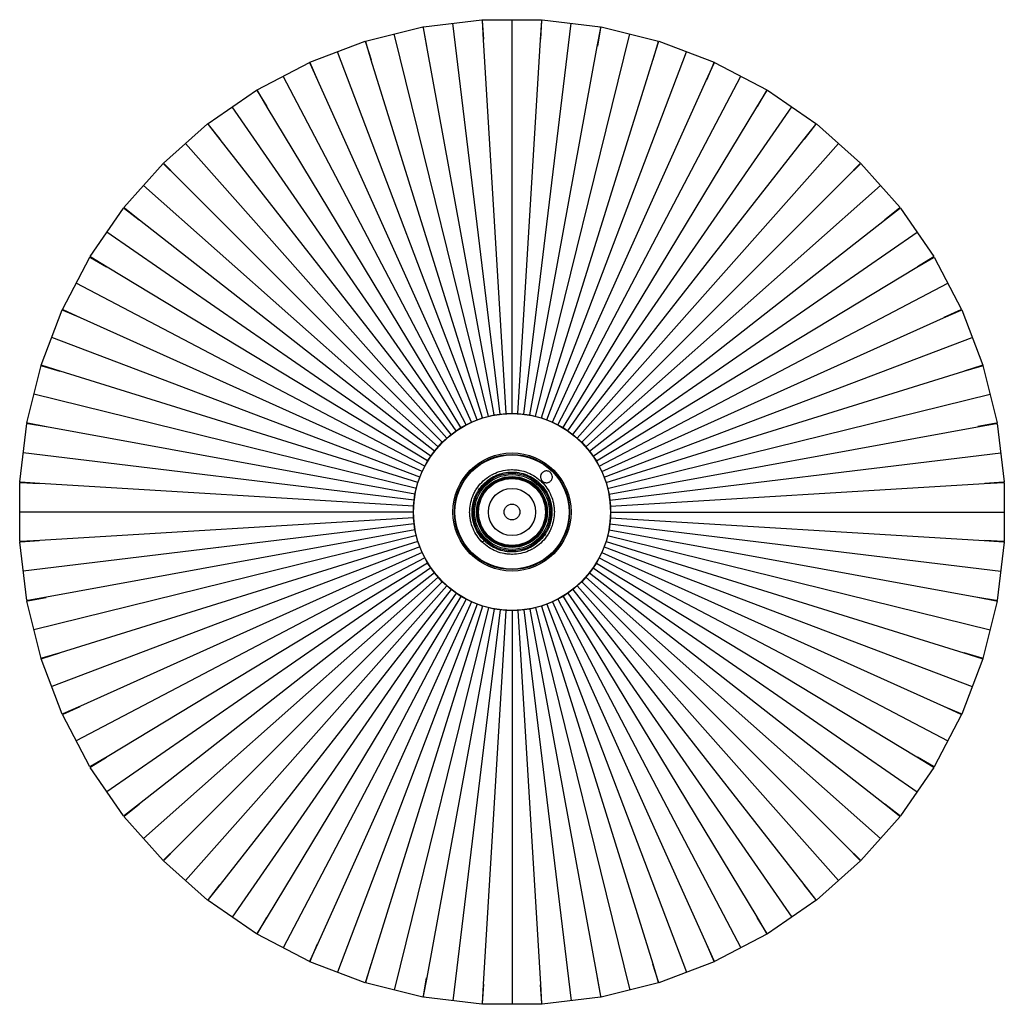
# Paper-space layout '_Superior' of a CAD drawing. Header units: millimetres. Extents: x -250 to 250, y -250 to 250.
import ezdxf

# ---------------------------------------------------------------- set-up
doc = ezdxf.new("R2010")
doc.units = ezdxf.units.MM

psp = doc.layouts.new('_Superior')

# ---------------------------------------------------------------- linework, layer by layer
at = {"color": 7, "linetype": 'Continuous', "lineweight": 25}
for p, q in [((-74.39, 239.15), (-45.26, 246.33)), ((-45.16, 245.89), (-45.26, 246.33)), ((-45.16, 245.89), (-43.36, 236.61)), ((-45.02, 246.37), (-15.24, 249.99)), ((-44.97, 245.92), (-45.02, 246.37)), ((-44.96, 245.92), (-44.97, 245.92)), ((-43.31, 236.33), (-44.96, 245.92)), ((-6.03, 49.64), (-30.13, 248.18)), ((-15.19, 249.54), (-15.24, 249.99)), ((-15.19, 249.54), (-14.52, 240.11)), ((-15, 250), (15, 250)), ((-15, 249.55), (-15, 250)), ((-14.99, 249.55), (-15, 249.55)), ((-14.51, 239.82), (-14.99, 249.55)), ((0, 50), (0, 250)), ((6.03, 49.64), (30.13, 248.18)), ((14.51, 239.82), (15.2, 249.54)), ((15, 249.55), (14.53, 240.11)), ((15, 249.55), (15, 250)), ((15.19, 249.54), (15.24, 249.99)), ((15.2, 249.54), (15.19, 249.54)), ((15.24, 249.99), (45.02, 246.37)), ((43.31, 236.33), (45.16, 245.89)), ((44.97, 245.92), (43.36, 236.61)), ((44.97, 245.92), (45.02, 246.37)), ((45.16, 245.89), (45.26, 246.33)), ((45.16, 245.89), (45.16, 245.89)), ((45.26, 246.33), (74.39, 239.15)), ((-11.97, 48.55), (-59.83, 242.74)), ((11.97, 48.55), (59.83, 242.74)), ((-102.68, 228.43), (-74.63, 239.07)), ((-74.47, 238.65), (-74.63, 239.07)), ((-74.47, 238.65), (-71.56, 229.66)), ((-74.29, 238.71), (-74.39, 239.15)), ((-74.28, 238.71), (-74.29, 238.71)), ((-71.48, 229.38), (-74.28, 238.71)), ((-9.03, 49.27), (-43.31, 236.33)), ((-3.02, 50), (-14.51, 239.82)), ((3.02, 50), (14.51, 239.82)), ((9.03, 49.27), (43.31, 236.33)), ((71.48, 229.38), (74.47, 238.65)), ((74.29, 238.71), (71.57, 229.66)), ((74.29, 238.71), (74.39, 239.15)), ((74.47, 238.65), (74.63, 239.07)), ((74.47, 238.65), (74.47, 238.65)), ((74.63, 239.07), (102.68, 228.43)), ((-17.73, 46.75), (-88.65, 233.75)), ((17.73, 46.75), (88.65, 233.75)), ((-129.46, 214.39), (-102.9, 228.33)), ((-102.69, 227.94), (-102.9, 228.33)), ((-102.69, 227.94), (-98.72, 219.36)), ((-102.52, 228.01), (-102.68, 228.43)), ((-102.51, 228.02), (-102.52, 228.01)), ((-98.61, 219.09), (-102.51, 228.02)), ((-14.9, 47.82), (-71.48, 229.38)), ((14.9, 47.82), (71.48, 229.38)), ((98.61, 219.09), (102.7, 227.93)), ((102.52, 228.01), (98.73, 219.35)), ((102.52, 228.01), (102.68, 228.43)), ((102.69, 227.94), (102.9, 228.33)), ((102.7, 227.93), (102.69, 227.94)), ((102.9, 228.33), (129.46, 214.39)), ((-23.24, 44.27), (-116.18, 221.36)), ((23.24, 44.27), (116.18, 221.36)), ((-20.56, 45.68), (-98.61, 219.09)), ((20.56, 45.68), (98.61, 219.09)), ((-154.36, 197.22), (-129.67, 214.27)), ((-129.42, 213.9), (-129.67, 214.27)), ((-129.25, 213.99), (-129.46, 214.39)), ((-129.42, 213.9), (-124.44, 205.86)), ((-124.3, 205.61), (-129.25, 214)), ((-129.25, 214), (-129.25, 213.99)), ((124.3, 205.61), (129.42, 213.89)), ((129.25, 213.99), (124.45, 205.85)), ((129.25, 213.99), (129.46, 214.39)), ((129.42, 213.9), (129.67, 214.27)), ((129.42, 213.89), (129.42, 213.9)), ((129.67, 214.27), (154.36, 197.22)), ((-28.4, 41.15), (-142.02, 205.75)), ((-25.91, 42.87), (-124.3, 205.61)), ((25.91, 42.87), (124.3, 205.61)), ((28.4, 41.15), (142.02, 205.75)), ((-177.01, 177.18), (-154.55, 197.07)), ((-154.25, 196.74), (-154.55, 197.07)), ((-154.11, 196.85), (-154.36, 197.22)), ((-154.25, 196.74), (-148.35, 189.36)), ((-154.1, 196.86), (-154.11, 196.85)), ((-148.17, 189.13), (-154.1, 196.86)), ((148.17, 189.13), (154.26, 196.73)), ((154.11, 196.85), (148.35, 189.35)), ((154.11, 196.85), (154.36, 197.22)), ((154.25, 196.74), (154.55, 197.07)), ((154.26, 196.73), (154.25, 196.74)), ((154.55, 197.07), (177.01, 177.18)), ((-33.16, 37.43), (-165.78, 187.13)), ((-30.89, 39.43), (-148.17, 189.13)), ((30.89, 39.43), (148.17, 189.13)), ((33.16, 37.43), (165.78, 187.13)), ((-197.07, 154.55), (-177.18, 177.01)), ((-176.84, 176.71), (-177.18, 177.01)), ((-176.71, 176.84), (-177.01, 177.18)), ((-176.84, 176.71), (-170.09, 170.1)), ((-176.7, 176.85), (-176.71, 176.84)), ((-169.89, 169.89), (-176.7, 176.85)), ((169.89, 169.89), (176.85, 176.7)), ((176.71, 176.84), (170.1, 170.09)), ((176.71, 176.84), (177.01, 177.18)), ((176.84, 176.71), (177.18, 177.01)), ((176.85, 176.7), (176.84, 176.71)), ((177.18, 177.01), (197.07, 154.55)), ((-37.43, 33.16), (-187.13, 165.78)), ((-35.42, 35.42), (-169.89, 169.89)), ((35.42, 35.42), (169.89, 169.89)), ((37.43, 33.16), (187.13, 165.78)), ((-214.27, 129.67), (-197.22, 154.36)), ((-196.85, 154.11), (-197.22, 154.36)), ((-196.74, 154.25), (-197.07, 154.55)), ((-196.85, 154.11), (-189.35, 148.35)), ((-196.73, 154.26), (-196.74, 154.25)), ((-189.13, 148.17), (-196.73, 154.26)), ((189.13, 148.17), (196.86, 154.1)), ((196.74, 154.25), (189.36, 148.35)), ((196.74, 154.25), (197.07, 154.55)), ((196.85, 154.11), (197.22, 154.36)), ((196.86, 154.1), (196.85, 154.11)), ((197.22, 154.36), (214.27, 129.67)), ((-39.43, 30.89), (-189.13, 148.17)), ((39.43, 30.89), (189.13, 148.17)), ((-41.15, 28.4), (-205.75, 142.02)), ((41.15, 28.4), (205.75, 142.02)), ((-228.33, 102.9), (-214.39, 129.46)), ((-213.99, 129.25), (-214.39, 129.46)), ((-213.9, 129.42), (-214.27, 129.67)), ((-213.99, 129.25), (-205.85, 124.45)), ((-213.89, 129.42), (-213.9, 129.42)), ((-205.61, 124.3), (-213.89, 129.42)), ((205.61, 124.3), (214, 129.25)), ((213.9, 129.42), (205.86, 124.44)), ((213.9, 129.42), (214.27, 129.67)), ((213.99, 129.25), (214.39, 129.46)), ((214, 129.25), (213.99, 129.25)), ((214.39, 129.46), (228.33, 102.9)), ((-42.87, 25.91), (-205.61, 124.3)), ((42.87, 25.91), (205.61, 124.3)), ((-44.27, 23.24), (-221.36, 116.18)), ((44.27, 23.24), (221.36, 116.18)), ((-239.07, 74.63), (-228.43, 102.68)), ((-228.01, 102.52), (-228.43, 102.68)), ((-227.94, 102.69), (-228.33, 102.9)), ((-228.01, 102.52), (-219.35, 98.73)), ((-227.93, 102.7), (-227.94, 102.69)), ((-219.09, 98.61), (-227.93, 102.7)), ((219.09, 98.61), (228.02, 102.51)), ((227.94, 102.69), (219.36, 98.72)), ((227.94, 102.69), (228.33, 102.9)), ((228.01, 102.52), (228.43, 102.68)), ((228.02, 102.51), (228.01, 102.52)), ((228.43, 102.68), (239.07, 74.63)), ((-45.68, 20.56), (-219.09, 98.61)), ((45.68, 20.56), (219.09, 98.61)), ((-46.75, 17.73), (-233.75, 88.65)), ((46.75, 17.73), (233.75, 88.65)), ((-246.33, 45.26), (-239.15, 74.39)), ((-238.71, 74.29), (-239.15, 74.39)), ((-238.65, 74.47), (-239.07, 74.63)), ((-238.71, 74.29), (-229.66, 71.57)), ((-229.38, 71.48), (-238.65, 74.47)), ((-238.65, 74.47), (-238.65, 74.47)), ((-47.82, 14.9), (-229.38, 71.48)), ((47.82, 14.9), (229.38, 71.48)), ((229.38, 71.48), (238.71, 74.28)), ((238.65, 74.47), (229.66, 71.56)), ((238.65, 74.47), (239.07, 74.63)), ((238.71, 74.29), (239.15, 74.39)), ((238.71, 74.28), (238.71, 74.29)), ((239.15, 74.39), (246.33, 45.26)), ((-48.55, 11.97), (-242.74, 59.83)), ((48.55, 11.97), (242.74, 59.83)), ((-249.99, 15.24), (-246.37, 45.02)), ((-245.92, 44.97), (-246.37, 45.02)), ((-245.89, 45.16), (-246.33, 45.26)), ((-236.33, 43.31), (-245.89, 45.16)), ((-245.89, 45.16), (-245.89, 45.16)), ((-25.91, 42.87), (-20.56, 45.68)), ((-20.56, 45.68), (-14.9, 47.82)), ((-14.9, 47.82), (-9.03, 49.27)), ((-9.03, 49.27), (-3.02, 50)), ((-3.02, 50), (3.02, 50)), ((3.02, 50), (9.03, 49.27)), ((9.03, 49.27), (14.9, 47.82)), ((14.9, 47.82), (20.56, 45.68)), ((20.56, 45.68), (25.91, 42.87)), ((245.89, 45.16), (236.61, 43.36)), ((245.89, 45.16), (246.33, 45.26)), ((245.92, 44.97), (246.37, 45.02)), ((246.37, 45.02), (249.99, 15.24)), ((-245.92, 44.97), (-236.61, 43.36)), ((-49.27, 9.03), (-236.33, 43.31)), ((-30.89, 39.43), (-25.91, 42.87)), ((25.91, 42.87), (30.89, 39.43)), ((49.27, 9.03), (236.33, 43.31)), ((236.33, 43.31), (245.92, 44.96)), ((245.92, 44.96), (245.92, 44.97)), ((-39.43, 30.89), (-35.42, 35.42)), ((-35.42, 35.42), (-30.89, 39.43)), ((30.89, 39.43), (35.42, 35.42)), ((35.42, 35.42), (39.43, 30.89)), ((-49.64, 6.03), (-248.18, 30.13)), ((-42.87, 25.91), (-39.43, 30.89)), ((39.43, 30.89), (42.87, 25.91)), ((49.64, 6.03), (248.18, 30.13)), ((-45.68, 20.56), (-42.87, 25.91)), ((42.87, 25.91), (45.68, 20.56)), ((-47.82, 14.9), (-45.68, 20.56)), ((45.68, 20.56), (47.82, 14.9)), ((-249.54, 15.19), (-249.99, 15.24)), ((-239.82, 14.51), (-249.54, 15.2)), ((-249.54, 15.2), (-249.54, 15.19)), ((249.54, 15.19), (240.11, 14.52)), ((249.54, 15.19), (249.99, 15.24)), ((249.55, 14.99), (249.55, 15)), ((249.55, 15), (250, 15)), ((250, 15), (250, -15)), ((-250, -15), (-250, 15)), ((-249.55, 15), (-250, 15)), ((-249.55, 15), (-240.11, 14.53)), ((-50, 3.02), (-239.82, 14.51)), ((-49.27, 9.03), (-47.82, 14.9)), ((47.82, 14.9), (49.27, 9.03)), ((50, 3.02), (239.82, 14.51)), ((239.82, 14.51), (249.55, 14.99)), ((-50, 3.02), (-49.27, 9.03)), ((49.27, 9.03), (50, 3.02)), ((-50, -3.02), (-50, 3.02)), ((17.99, -0.68), (17.87, 0.58)), ((50, 3.02), (50, -3.02)), ((50, 0), (250, 0)), ((-50, 0), (-250, 0)), ((-50, -3.02), (-239.82, -14.51)), ((-49.27, -9.03), (-50, -3.02)), ((17.49, -0.65), (17.99, -0.68)), ((17.99, -0.68), (17.49, -0.66)), ((17.75, -2.07), (17.99, -0.68)), ((50, -3.02), (49.27, -9.03)), ((50, -3.02), (239.82, -14.51)), ((-49.64, -6.03), (-248.18, -30.13)), ((-49.27, -9.03), (-236.33, -43.31)), ((-47.82, -14.9), (-49.27, -9.03)), ((49.27, -9.03), (47.82, -14.9)), ((49.27, -9.03), (236.33, -43.31)), ((49.64, -6.03), (248.18, -30.13)), ((-239.82, -14.51), (-249.55, -14.99)), ((-249.55, -14.99), (-249.55, -15)), ((-249.54, -15.19), (-240.11, -14.52)), ((-48.55, -11.97), (-242.74, -59.83)), ((-47.82, -14.9), (-229.38, -71.48)), ((-45.68, -20.56), (-47.82, -14.9)), ((-15.77, -14.6), (-15.06, -15.36)), ((-15.06, -15.36), (-14.2, -14.47)), ((-14.18, -14.49), (-15.05, -15.37)), ((-14.2, -14.47), (-14.18, -14.49)), ((47.82, -14.9), (45.68, -20.56)), ((47.82, -14.9), (229.38, -71.48)), ((48.55, -11.97), (242.74, -59.83)), ((239.82, -14.51), (249.54, -15.2)), ((249.55, -15), (240.11, -14.53)), ((249.55, -15), (250, -15)), ((-249.55, -15), (-250, -15)), ((-249.54, -15.19), (-249.99, -15.24)), ((-246.37, -45.02), (-249.99, -15.24)), ((-46.75, -17.73), (-233.75, -88.65)), ((46.75, -17.73), (233.75, -88.65)), ((249.99, -15.24), (246.37, -45.02)), ((249.54, -15.2), (249.54, -15.19)), ((249.54, -15.19), (249.99, -15.24)), ((-44.27, -23.24), (-221.36, -116.18)), ((-45.68, -20.56), (-219.09, -98.61)), ((-42.87, -25.91), (-45.68, -20.56)), ((45.68, -20.56), (42.87, -25.91)), ((44.27, -23.24), (221.36, -116.18)), ((45.68, -20.56), (219.09, -98.61)), ((-41.15, -28.4), (-205.75, -142.02)), ((-42.87, -25.91), (-205.61, -124.3)), ((-39.43, -30.89), (-42.87, -25.91)), ((42.87, -25.91), (39.43, -30.89)), ((41.15, -28.4), (205.75, -142.02)), ((42.87, -25.91), (205.61, -124.3)), ((-39.43, -30.89), (-189.13, -148.17)), ((-37.43, -33.16), (-187.13, -165.78)), ((-35.42, -35.42), (-39.43, -30.89)), ((39.43, -30.89), (35.42, -35.42)), ((37.43, -33.16), (187.13, -165.78)), ((39.43, -30.89), (189.13, -148.17)), ((-35.42, -35.42), (-169.89, -169.89)), ((-33.16, -37.43), (-165.78, -187.13)), ((-30.89, -39.43), (-148.17, -189.13)), ((-30.89, -39.43), (-35.42, -35.42)), ((-25.91, -42.87), (-30.89, -39.43)), ((30.89, -39.43), (25.91, -42.87)), ((35.42, -35.42), (30.89, -39.43)), ((30.89, -39.43), (148.17, -189.13)), ((33.16, -37.43), (165.78, -187.13)), ((35.42, -35.42), (169.89, -169.89)), ((-245.92, -44.97), (-246.37, -45.02)), ((-236.33, -43.31), (-245.92, -44.96)), ((-245.92, -44.96), (-245.92, -44.97)), ((-245.89, -45.16), (-236.61, -43.36)), ((-28.4, -41.15), (-142.02, -205.75)), ((-25.91, -42.87), (-124.3, -205.61)), ((-23.24, -44.27), (-116.18, -221.36)), ((-20.56, -45.68), (-25.91, -42.87)), ((25.91, -42.87), (20.56, -45.68)), ((23.24, -44.27), (116.18, -221.36)), ((25.91, -42.87), (124.3, -205.61)), ((28.4, -41.15), (142.02, -205.75)), ((236.33, -43.31), (245.89, -45.16)), ((245.92, -44.97), (236.61, -43.36)), ((245.92, -44.97), (246.37, -45.02)), ((-245.89, -45.16), (-246.33, -45.26)), ((-239.15, -74.39), (-246.33, -45.26)), ((-20.56, -45.68), (-98.61, -219.09)), ((-17.73, -46.75), (-88.65, -233.75)), ((-14.9, -47.82), (-71.48, -229.38)), ((-11.97, -48.55), (-59.83, -242.74)), ((-9.03, -49.27), (-43.31, -236.33)), ((-6.03, -49.64), (-30.13, -248.18)), ((-14.9, -47.82), (-20.56, -45.68)), ((-9.03, -49.27), (-14.9, -47.82)), ((-14.51, -239.82), (-3.02, -50)), ((-3.02, -50), (-9.03, -49.27)), ((3.02, -50), (-3.02, -50)), ((0, -50), (0, -250)), ((9.03, -49.27), (3.02, -50)), ((3.02, -50), (14.51, -239.82)), ((6.03, -49.64), (30.13, -248.18)), ((14.9, -47.82), (9.03, -49.27)), ((9.03, -49.27), (43.31, -236.33)), ((11.97, -48.55), (59.83, -242.74)), ((20.56, -45.68), (14.9, -47.82)), ((14.9, -47.82), (71.48, -229.38)), ((17.73, -46.75), (88.65, -233.75)), ((20.56, -45.68), (98.61, -219.09)), ((246.33, -45.26), (239.15, -74.39)), ((245.89, -45.16), (245.89, -45.16)), ((245.89, -45.16), (246.33, -45.26)), ((-238.71, -74.29), (-239.15, -74.39)), ((-238.65, -74.47), (-239.07, -74.63)), ((-228.43, -102.68), (-239.07, -74.63)), ((-229.38, -71.48), (-238.71, -74.28)), ((-238.71, -74.28), (-238.71, -74.29)), ((-238.65, -74.47), (-229.66, -71.56)), ((239.07, -74.63), (228.43, -102.68)), ((229.38, -71.48), (238.65, -74.47)), ((238.71, -74.29), (229.66, -71.57)), ((238.65, -74.47), (238.65, -74.47)), ((238.65, -74.47), (239.07, -74.63)), ((238.71, -74.29), (239.15, -74.39)), ((-219.09, -98.61), (-228.02, -102.51)), ((-227.94, -102.69), (-219.36, -98.72)), ((219.09, -98.61), (227.93, -102.7)), ((228.01, -102.52), (219.35, -98.73)), ((-228.01, -102.52), (-228.43, -102.68)), ((-227.94, -102.69), (-228.33, -102.9)), ((-214.39, -129.46), (-228.33, -102.9)), ((-228.02, -102.51), (-228.01, -102.52)), ((228.33, -102.9), (214.39, -129.46)), ((227.93, -102.7), (227.94, -102.69)), ((227.94, -102.69), (228.33, -102.9)), ((228.01, -102.52), (228.43, -102.68)), ((-205.61, -124.3), (-214, -129.25)), ((-213.9, -129.42), (-205.86, -124.44)), ((205.61, -124.3), (213.89, -129.42)), ((213.99, -129.25), (205.85, -124.45)), ((-213.99, -129.25), (-214.39, -129.46)), ((-213.9, -129.42), (-214.27, -129.67)), ((-197.22, -154.36), (-214.27, -129.67)), ((-214, -129.25), (-213.99, -129.25)), ((214.27, -129.67), (197.22, -154.36)), ((213.89, -129.42), (213.9, -129.42)), ((213.9, -129.42), (214.27, -129.67)), ((213.99, -129.25), (214.39, -129.46)), ((-189.13, -148.17), (-196.86, -154.1)), ((-196.74, -154.25), (-189.36, -148.35)), ((189.13, -148.17), (196.73, -154.26)), ((196.85, -154.11), (189.35, -148.35)), ((-196.85, -154.11), (-197.22, -154.36)), ((-196.74, -154.25), (-197.07, -154.55)), ((-177.18, -177.01), (-197.07, -154.55)), ((-196.86, -154.1), (-196.85, -154.11)), ((197.07, -154.55), (177.18, -177.01)), ((196.73, -154.26), (196.74, -154.25)), ((196.74, -154.25), (197.07, -154.55)), ((196.85, -154.11), (197.22, -154.36)), ((-169.89, -169.89), (-176.85, -176.7)), ((169.89, -169.89), (176.7, -176.85)), ((-176.71, -176.84), (-170.1, -170.09)), ((176.84, -176.71), (170.09, -170.1)), ((-176.84, -176.71), (-177.18, -177.01)), ((-176.71, -176.84), (-177.01, -177.18)), ((-154.55, -197.07), (-177.01, -177.18)), ((-176.85, -176.7), (-176.84, -176.71)), ((177.01, -177.18), (154.55, -197.07)), ((176.7, -176.85), (176.71, -176.84)), ((176.71, -176.84), (177.01, -177.18)), ((176.84, -176.71), (177.18, -177.01)), ((-148.17, -189.13), (-154.26, -196.73)), ((-154.11, -196.85), (-148.35, -189.35)), ((148.17, -189.13), (154.1, -196.86)), ((154.25, -196.74), (148.35, -189.36)), ((-154.25, -196.74), (-154.55, -197.07)), ((-154.11, -196.85), (-154.36, -197.22)), ((-129.67, -214.27), (-154.36, -197.22)), ((-154.26, -196.73), (-154.25, -196.74)), ((154.36, -197.22), (129.67, -214.27)), ((154.1, -196.86), (154.11, -196.85)), ((154.11, -196.85), (154.36, -197.22)), ((154.25, -196.74), (154.55, -197.07)), ((-124.3, -205.61), (-129.42, -213.89)), ((-129.25, -213.99), (-124.45, -205.85)), ((124.3, -205.61), (129.25, -214)), ((129.42, -213.9), (124.44, -205.86)), ((-129.42, -213.9), (-129.67, -214.27)), ((-129.25, -213.99), (-129.46, -214.39)), ((-102.9, -228.33), (-129.46, -214.39)), ((-129.42, -213.89), (-129.42, -213.9)), ((129.46, -214.39), (102.9, -228.33)), ((129.25, -214), (129.25, -213.99)), ((129.25, -213.99), (129.46, -214.39)), ((129.42, -213.9), (129.67, -214.27)), ((-98.61, -219.09), (-102.7, -227.93)), ((-102.52, -228.01), (-98.73, -219.35)), ((98.61, -219.09), (102.51, -228.02)), ((102.69, -227.94), (98.72, -219.36)), ((-102.69, -227.94), (-102.9, -228.33)), ((-102.7, -227.93), (-102.69, -227.94)), ((-102.52, -228.01), (-102.68, -228.43)), ((-74.63, -239.07), (-102.68, -228.43)), ((-71.48, -229.38), (-74.47, -238.65)), ((-74.29, -238.71), (-71.57, -229.66)), ((71.48, -229.38), (74.28, -238.71)), ((74.47, -238.65), (71.56, -229.66)), ((102.68, -228.43), (74.63, -239.07)), ((102.51, -228.02), (102.52, -228.01)), ((102.52, -228.01), (102.68, -228.43)), ((102.69, -227.94), (102.9, -228.33)), ((-74.47, -238.65), (-74.63, -239.07)), ((-74.47, -238.65), (-74.47, -238.65)), ((-74.29, -238.71), (-74.39, -239.15)), ((-45.26, -246.33), (-74.39, -239.15)), ((-43.31, -236.33), (-45.16, -245.89)), ((-44.97, -245.92), (-43.36, -236.61)), ((-14.51, -239.82), (-15.2, -249.54)), ((14.51, -239.82), (14.99, -249.55)), ((43.31, -236.33), (44.96, -245.92)), ((45.16, -245.89), (43.36, -236.61)), ((74.39, -239.15), (45.26, -246.33)), ((74.28, -238.71), (74.29, -238.71)), ((74.29, -238.71), (74.39, -239.15)), ((74.47, -238.65), (74.63, -239.07)), ((-15, -249.55), (-14.53, -240.11)), ((15.19, -249.54), (14.52, -240.11)), ((-45.16, -245.89), (-45.26, -246.33)), ((-45.16, -245.89), (-45.16, -245.89)), ((-44.97, -245.92), (-45.02, -246.37)), ((-15.24, -249.99), (-45.02, -246.37)), ((-15.19, -249.54), (-15.24, -249.99)), ((-15.2, -249.54), (-15.19, -249.54)), ((-15, -249.55), (-15, -250)), ((15, -250), (-15, -250)), ((14.99, -249.55), (15, -249.55)), ((15, -249.55), (15, -250)), ((15.19, -249.54), (15.24, -249.99)), ((45.02, -246.37), (15.24, -249.99)), ((44.96, -245.92), (44.97, -245.92)), ((44.97, -245.92), (45.02, -246.37)), ((45.16, -245.89), (45.26, -246.33))]:
    psp.add_line(p, q, dxfattribs=at)
at = {"color": 7, "linetype": 'Continuous', "lineweight": 25, "flags": 128}
psp.add_lwpolyline([(-15.05, -15.37), (-15.09, -15.4), (-15.12, -15.43), (-15.14, -15.45), (-15.14, -15.45), (-15.14, -15.45), (-15.12, -15.43), (-15.09, -15.4), (-15.06, -15.36)], dxfattribs=at)
at = {"color": 7, "linetype": 'Continuous', "lineweight": 25}
for radius in [50, 30, 29.26, 29, 19.68, 19, 18, 17.5, 17, 12, 4]:
    psp.add_circle((0, 0), radius, dxfattribs=at)
for points, knots in [([(-15.05, -15.37), (-14.06, -16.34), (-12.97, -17.22), (-10.6, -18.77), (-9.33, -19.43), (-6.7, -20.49), (-5.34, -20.88), (-3.28, -21.27), (-2.6, -21.36), (-1.21, -21.49), (-0.51, -21.52), (1.61, -21.5), (3.03, -21.34), (5.81, -20.76), (7.16, -20.33), (9.1, -19.51), (9.72, -19.2), (10.94, -18.54), (11.54, -18.17), (13.28, -16.98), (14.37, -16.07), (16.36, -14.04), (17.25, -12.93), (18.4, -11.16), (18.76, -10.56), (19.4, -9.32), (19.69, -8.69), (20.47, -6.75), (20.88, -5.38), (21.4, -2.59), (21.53, -1.17), (21.5, 0.95), (21.46, 1.65), (21.31, 3.04), (21.2, 3.72), (20.77, 5.77), (20.35, 7.12), (19.24, 9.73), (18.55, 10.98), (16.95, 13.32), (16.04, 14.4), (14.06, 16.34), (12.97, 17.22), (10.6, 18.77), (9.33, 19.43), (6.7, 20.49), (5.34, 20.88), (3.28, 21.27), (2.6, 21.36), (1.21, 21.49), (0.51, 21.52), (-1.61, 21.5), (-3.03, 21.34), (-5.81, 20.76), (-7.16, 20.33), (-9.1, 19.51), (-9.72, 19.2), (-10.94, 18.54), (-11.54, 18.17), (-13.28, 16.98), (-14.37, 16.07), (-16.36, 14.04), (-17.25, 12.93), (-18.4, 11.16), (-18.76, 10.56), (-19.4, 9.32), (-19.69, 8.69), (-20.47, 6.75), (-20.88, 5.38), (-21.4, 2.59), (-21.53, 1.17), (-21.5, -0.95), (-21.46, -1.65), (-21.31, -3.04), (-21.2, -3.72), (-20.77, -5.77), (-20.35, -7.12), (-19.24, -9.73), (-18.55, -10.98), (-16.95, -13.32), (-16.04, -14.4), (-15.05, -15.37)], [0, 0, 0, 0, 0.03125, 0.03125, 0.0625, 0.0625, 0.09375, 0.09375, 0.109375, 0.109375, 0.125, 0.125, 0.15625, 0.15625, 0.1875, 0.1875, 0.203125, 0.203125, 0.21875, 0.21875, 0.25, 0.25, 0.28125, 0.28125, 0.296875, 0.296875, 0.3125, 0.3125, 0.34375, 0.34375, 0.375, 0.375, 0.390625, 0.390625, 0.40625, 0.40625, 0.4375, 0.4375, 0.46875, 0.46875, 0.5, 0.5, 0.53125, 0.53125, 0.5625, 0.5625, 0.59375, 0.59375, 0.609375, 0.609375, 0.625, 0.625, 0.65625, 0.65625, 0.6875, 0.6875, 0.703125, 0.703125, 0.71875, 0.71875, 0.75, 0.75, 0.78125, 0.78125, 0.796875, 0.796875, 0.8125, 0.8125, 0.84375, 0.84375, 0.875, 0.875, 0.890625, 0.890625, 0.90625, 0.90625, 0.9375, 0.9375, 0.96875, 0.96875, 1, 1, 1, 1]), ([(-14.18, -14.49), (-13.25, -15.4), (-12.21, -16.24), (-9.98, -17.7), (-8.78, -18.32), (-6.3, -19.31), (-5.02, -19.69), (-3.08, -20.05), (-2.44, -20.14), (-1.13, -20.25), (-0.47, -20.28), (1.53, -20.26), (2.87, -20.11), (5.48, -19.56), (6.76, -19.16), (8.58, -18.38), (9.17, -18.09), (10.32, -17.46), (10.88, -17.12), (12.52, -16), (13.55, -15.14), (15.42, -13.22), (16.26, -12.17), (17.35, -10.51), (17.68, -9.94), (18.29, -8.78), (18.56, -8.18), (19.3, -6.35), (19.68, -5.06), (20.17, -2.43), (20.29, -1.09), (20.26, 0.9), (20.22, 1.56), (20.08, 2.87), (19.98, 3.52), (19.57, 5.44), (19.17, 6.72), (18.13, 9.18), (17.48, 10.36), (15.97, 12.56), (15.11, 13.58), (13.25, 15.4), (12.21, 16.24), (9.98, 17.7), (8.78, 18.32), (6.3, 19.31), (5.02, 19.69), (3.08, 20.05), (2.44, 20.14), (1.13, 20.25), (0.47, 20.28), (-1.53, 20.26), (-2.87, 20.11), (-5.48, 19.56), (-6.76, 19.16), (-8.58, 18.38), (-9.17, 18.09), (-10.32, 17.46), (-10.88, 17.12), (-12.52, 16), (-13.55, 15.14), (-15.42, 13.22), (-16.26, 12.17), (-17.35, 10.51), (-17.68, 9.94), (-18.29, 8.78), (-18.56, 8.18), (-19.3, 6.35), (-19.68, 5.06), (-20.17, 2.43), (-20.29, 1.09), (-20.26, -0.9), (-20.22, -1.56), (-20.08, -2.87), (-19.98, -3.52), (-19.57, -5.44), (-19.17, -6.72), (-18.13, -9.18), (-17.48, -10.36), (-15.97, -12.56), (-15.11, -13.58), (-14.18, -14.49)], [0, 0, 0, 0, 0.03125, 0.03125, 0.0625, 0.0625, 0.09375, 0.09375, 0.109375, 0.109375, 0.125, 0.125, 0.15625, 0.15625, 0.1875, 0.1875, 0.203125, 0.203125, 0.21875, 0.21875, 0.25, 0.25, 0.28125, 0.28125, 0.296875, 0.296875, 0.3125, 0.3125, 0.34375, 0.34375, 0.375, 0.375, 0.390625, 0.390625, 0.40625, 0.40625, 0.4375, 0.4375, 0.46875, 0.46875, 0.5, 0.5, 0.53125, 0.53125, 0.5625, 0.5625, 0.59375, 0.59375, 0.609375, 0.609375, 0.625, 0.625, 0.65625, 0.65625, 0.6875, 0.6875, 0.703125, 0.703125, 0.71875, 0.71875, 0.75, 0.75, 0.78125, 0.78125, 0.796875, 0.796875, 0.8125, 0.8125, 0.84375, 0.84375, 0.875, 0.875, 0.890625, 0.890625, 0.90625, 0.90625, 0.9375, 0.9375, 0.96875, 0.96875, 1, 1, 1, 1]), ([(20.5, 17.85), (20.5, 17.65), (20.48, 17.46), (20.4, 17.07), (20.34, 16.89), (20.2, 16.53), (20.11, 16.36), (19.89, 16.04), (19.77, 15.89), (19.5, 15.62), (19.36, 15.49), (19.04, 15.28), (18.87, 15.18), (18.52, 15.03), (18.34, 14.97), (17.96, 14.89), (17.77, 14.86), (17.38, 14.85), (17.18, 14.87), (16.79, 14.93), (16.6, 14.99), (16.23, 15.13), (16.05, 15.22), (15.71, 15.44), (15.55, 15.56), (15.26, 15.84), (15.13, 16), (14.91, 16.33), (14.81, 16.51), (14.65, 16.88), (14.6, 17.07), (14.52, 17.46), (14.5, 17.66), (14.5, 18.05), (14.52, 18.24), (14.59, 18.62), (14.65, 18.81), (14.86, 19.34), (15.08, 19.67), (15.47, 20.08), (15.62, 20.2), (15.93, 20.42), (16.1, 20.52), (16.45, 20.67), (16.64, 20.74), (17.02, 20.82), (17.21, 20.85), (17.61, 20.86), (17.81, 20.85), (18.2, 20.78), (18.39, 20.73), (18.76, 20.58), (18.95, 20.49), (19.28, 20.27), (19.44, 20.15), (19.73, 19.87), (19.86, 19.71), (20.09, 19.38), (20.19, 19.2), (20.42, 18.65), (20.5, 18.25), (20.5, 17.85)], [0, 0, 0, 0, 0.03125, 0.03125, 0.0625, 0.0625, 0.09375, 0.09375, 0.125, 0.125, 0.15625, 0.15625, 0.1875, 0.1875, 0.21875, 0.21875, 0.25, 0.25, 0.28125, 0.28125, 0.3125, 0.3125, 0.34375, 0.34375, 0.375, 0.375, 0.40625, 0.40625, 0.4375, 0.4375, 0.46875, 0.46875, 0.5, 0.5, 0.53125, 0.53125, 0.5625, 0.5625, 0.625, 0.625, 0.65625, 0.65625, 0.6875, 0.6875, 0.71875, 0.71875, 0.75, 0.75, 0.78125, 0.78125, 0.8125, 0.8125, 0.84375, 0.84375, 0.875, 0.875, 0.90625, 0.90625, 0.9375, 0.9375, 1, 1, 1, 1]), ([(13.01, 12.4), (11.95, 13.49), (10.75, 14.73), (9.2, 15.42), (9.02, 15.5)], [0, 0, 0, 0, 0.88028, 1, 1, 1, 1]), ([(15.06, 15.36), (15.08, 15.38), (15.1, 15.41), (15.13, 15.44), (15.14, 15.45), (15.14, 15.45), (15.13, 15.44), (15.1, 15.41), (15.08, 15.39), (15.05, 15.37)], [0, 0, 0, 0, 0.25, 0.25, 0.5, 0.5, 0.75, 0.75, 1, 1, 1, 1])]:
    psp.add_open_spline(points, degree=3, knots=knots, dxfattribs=at)

doc.saveas('drawing.dxf')
